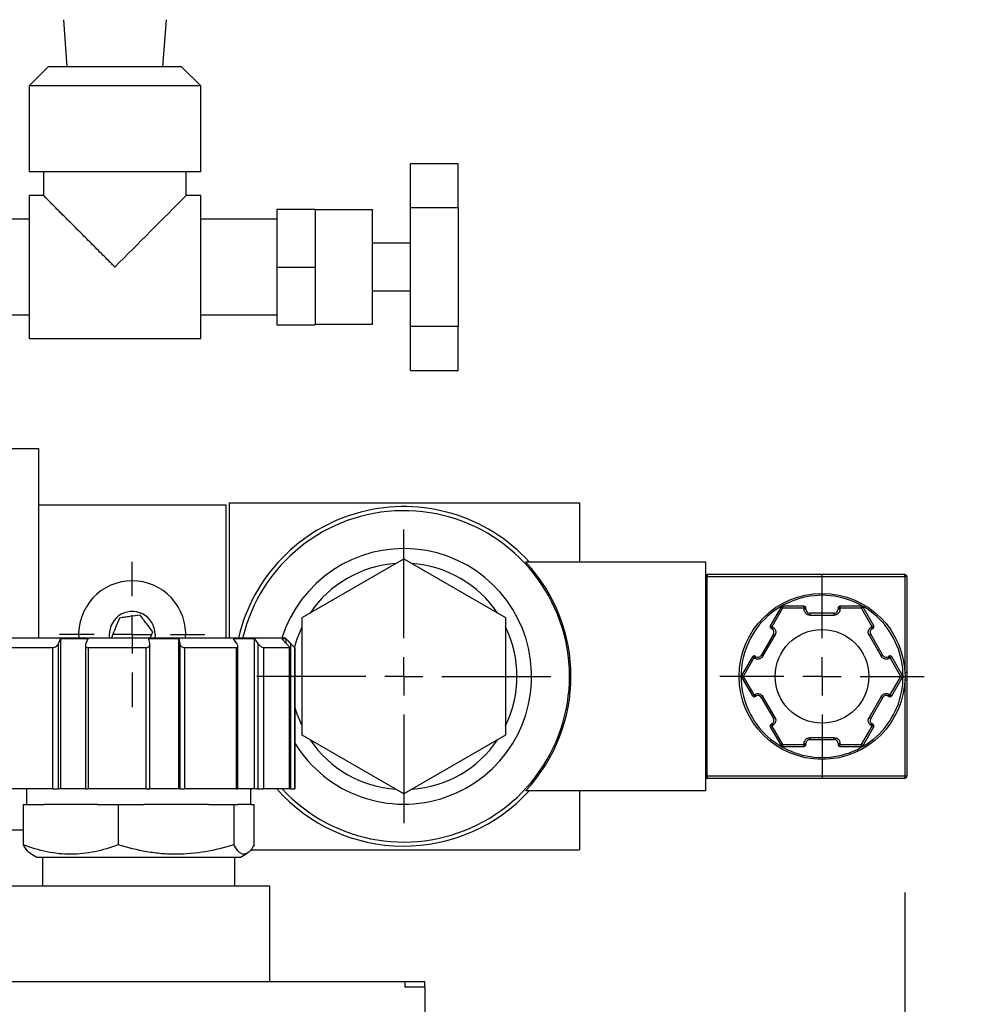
# Model space of a CAD drawing. Header units: inches. Extents: x 3 to 129, y 3 to 99.
# Tile 6 of 35: x 34.02 to 39.09, y 68.42 to 73.58. Entities that reach past the tile are written whole.
import ezdxf

# ---------------------------------------------------------------- set-up
doc = ezdxf.new("R2010")
doc.units = ezdxf.units.IN
doc.header["$LTSCALE"] = 12
doc.header["$MEASUREMENT"] = 0
doc.linetypes.add('CENTERX2', pattern=[0.8, 0.5, -0.1, 0.1, -0.1])
doc.layers.add('CENTER', color=40, linetype='CENTERX2')
doc.layers.add('DIMENSIONS', color=140, linetype='Continuous', lineweight=25)
doc.styles.add('SLDTEXTSTYLE0', font='TXT', dxfattribs={"width": 0.7})
doc.dimstyles.new('SLDDIMSTYLE0', dxfattribs={"dimtxt": 1.019531, "dimasz": 1.56, "dimexe": 0, "dimexo": 0.0625, "dimgap": 0.254883, "dimtad": 0, "dimtih": 1, "dimtoh": 1, "dimrnd": 1e-09, "dimzin": 12, "dimdsep": 46, "dimtxsty": 'SLDTEXTSTYLE0', "dimsah": 1, "dimcen": 0.09, "dimadec": 0, "dimazin": 3, "dimtfac": 1, "dimtmove": 0, "dimatfit": 0, "dimfxl": 0, "dimfrac": 2, "dimtolj": 1, "dimtzin": 12, "dimarcsym": 0})

# ---------------------------------------------------------------- blocks, each defined once
blk = doc.blocks.new('_D_1')
at = {"layer": 'DIMENSIONS'}
for p, q in [((38.6589, 69.0029), (38.6589, 52.8784)), ((36.1419, 57.3126), (36.1419, 52.8784)), ((36.1419, 54.3784), (33.1419, 54.3784)), ((38.6589, 54.3784), (42.4415, 54.3784)), ((43.8232, 54.3784), (43.4809, 54.3784)), ((43.4809, 54.3784), (43.4809, 52.7581)), ((46.8529, 54.3784), (47.1952, 54.3784)), ((47.1952, 54.3784), (47.1952, 52.7581)), ((43.4809, 52.7581), (43.8232, 52.7581)), ((47.1952, 52.7581), (46.8529, 52.7581))]:
    blk.add_line(p, q, dxfattribs=at)
for points in [[(36.1419, 54.3784), (34.5819, 54.6184), (34.5819, 54.1384)], [(38.6589, 54.3784), (40.2189, 54.1384), (40.2189, 54.6184)]]:
    blk.add_solid(points, dxfattribs=at)
at = {"layer": 'DIMENSIONS', "char_height": 1, "attachment_point": 1, "style": 'SLDTEXTSTYLE0'}
for s, insert in [('2.52', (43.8232, 55.8957)), ('63.9', (43.8232, 54.0471))]:
    blk.add_mtext(s, dxfattribs=dict(at, insert=insert))
blk = doc.blocks.new('SW_CENTERMARKSYMBOL_0')
at = {"layer": 'CENTER', "color": 0}
for p, q in [((0, 0.2), (0, 0.535)), ((0, 0), (0, 0.1)), ((-0.2, 0), (-0.535, 0)), ((0, 0), (-0.1, 0)), ((0, 0), (0, -0.1)), ((0, 0), (0.1, 0)), ((0.2, 0), (0.535, 0)), ((0, -0.2), (0, -0.535))]:
    blk.add_line(p, q, dxfattribs=at)
blk = doc.blocks.new('SW_CENTERMARKSYMBOL_1')
at = {"layer": 'CENTER', "color": 0}
for p, q in [((0, 0.2), (0, 0.77)), ((0, 0), (0, 0.1)), ((-0.2, 0), (-0.77, 0)), ((0, 0), (-0.1, 0)), ((0, 0), (0, -0.1)), ((0, 0), (0.1, 0)), ((0.2, 0), (0.77, 0)), ((0, -0.2), (0, -0.77))]:
    blk.add_line(p, q, dxfattribs=at)
blk = doc.blocks.new('SW_CENTERMARKSYMBOL_10')
at = {"layer": 'CENTER', "color": 0}
for p, q in [((0, 0.2), (0, 0.38075)), ((0, 0), (0, 0.1)), ((-0.2, 0), (-0.38075, 0)), ((0, 0), (-0.1, 0)), ((0, 0), (0, -0.1)), ((0, 0), (0.1, 0)), ((0.2, 0), (0.38075, 0)), ((0, -0.2), (0, -0.38075))]:
    blk.add_line(p, q, dxfattribs=at)

msp = doc.modelspace()

# ---------------------------------------------------------------- linework, layer by layer
for p, q in [((34.2469, 73.5791), (34.2657, 73.3326)), ((34.7682, 73.3326), (34.7869, 73.5791)), ((34.1669, 73.3326), (34.0669, 73.2326)), ((34.8669, 73.3326), (34.1669, 73.3326)), ((34.9669, 73.2326), (34.8669, 73.3326)), ((34.0669, 73.2326), (34.0669, 72.7826)), ((34.9669, 73.2326), (34.0669, 73.2326)), ((34.9669, 72.7826), (34.9669, 73.2326)), ((34.0669, 72.7826), (34.9669, 72.7826)), ((34.143, 72.7826), (34.143, 72.6576)), ((34.8909, 72.6576), (34.8909, 72.7826)), ((36.3169, 72.8242), (36.0669, 72.8242)), ((36.0669, 72.5944), (36.0669, 72.8242)), ((36.3169, 72.5944), (36.3169, 72.8242)), ((34.1432, 72.6576), (34.0669, 72.6576)), ((34.0669, 72.6576), (34.0669, 71.9076)), ((34.9669, 72.6576), (34.8908, 72.6576)), ((34.9669, 71.9076), (34.9669, 72.6576)), ((35.3669, 72.5857), (35.5669, 72.5857)), ((35.3669, 72.5857), (35.3669, 72.2826)), ((35.5669, 72.5857), (35.5669, 72.2826)), ((35.8669, 72.5826), (35.5669, 72.5826)), ((35.8669, 71.9826), (35.8669, 72.5826)), ((36.0669, 72.5944), (36.3169, 72.5944)), ((36.0669, 71.9708), (36.0669, 72.5944)), ((36.3169, 72.5944), (36.3169, 71.9708)), ((34.0669, 72.5326), (33.7169, 72.5326)), ((35.3669, 72.5326), (34.9669, 72.5326)), ((36.0669, 72.4076), (35.8669, 72.4076)), ((35.3669, 72.2826), (35.3669, 71.9795)), ((35.3669, 72.2826), (35.5669, 72.2826)), ((35.5669, 72.2826), (35.5669, 71.9795)), ((35.8669, 72.1576), (36.0669, 72.1576)), ((33.7169, 72.0326), (34.0669, 72.0326)), ((34.9669, 72.0326), (35.3669, 72.0326)), ((35.3669, 71.9795), (35.5669, 71.9795)), ((35.5669, 71.9826), (35.8669, 71.9826)), ((36.3169, 71.9708), (36.0669, 71.9708)), ((36.0669, 71.7409), (36.0669, 71.9708)), ((36.3169, 71.7409), (36.3169, 71.9708)), ((34.0669, 71.9076), (34.9669, 71.9076)), ((36.0669, 71.7409), (36.3169, 71.7409)), ((33.0746, 71.3316), (34.1169, 71.3316)), ((34.1169, 71.3316), (34.1169, 70.3366)), ((34.1169, 71.0366), (35.0989, 71.0366)), ((35.0989, 71.0366), (35.0989, 70.3366)), ((35.1169, 71.0466), (35.1169, 70.3366)), ((35.1169, 71.0466), (36.9529, 71.0466)), ((36.9529, 71.0466), (36.9529, 70.7366)), ((35.4987, 70.4444), (36.032, 70.7523)), ((36.032, 70.7523), (36.5652, 70.4444)), ((36.6701, 70.7366), (37.6129, 70.7366)), ((37.6129, 70.7366), (37.6129, 69.5366)), ((38.6589, 70.6702), (37.6229, 70.6702)), ((37.6229, 70.6702), (37.6229, 70.6602)), ((38.6589, 70.6602), (38.6589, 70.6702)), ((37.6229, 70.6602), (37.6129, 70.6602)), ((37.6129, 70.6366), (37.613, 70.6366)), ((37.613, 70.6366), (37.613, 69.6366)), ((37.6229, 70.6602), (38.6589, 70.6602)), ((37.6229, 69.6129), (37.6229, 70.6602)), ((38.6589, 70.6602), (38.6589, 70.1572)), ((38.6689, 70.6602), (38.6589, 70.6602)), ((38.6689, 70.6602), (38.6689, 70.1572)), ((38.0094, 70.4991), (37.9533, 70.4019)), ((38.018, 70.4941), (37.9619, 70.3969)), ((38.018, 70.4941), (38.0094, 70.4991)), ((38.018, 70.5041), (38.018, 70.4941)), ((38.1303, 70.5041), (38.018, 70.5041)), ((38.1303, 70.4941), (38.018, 70.4941)), ((38.1303, 70.4941), (38.1303, 70.5041)), ((38.1303, 70.4881), (38.1303, 70.4941)), ((38.1403, 70.4941), (38.1303, 70.4941)), ((38.1403, 70.4881), (38.1303, 70.4881)), ((38.1403, 70.4881), (38.1403, 70.4941)), ((38.1603, 70.4681), (38.1603, 70.4581)), ((38.2886, 70.4681), (38.1603, 70.4681)), ((38.1603, 70.4581), (38.2886, 70.4581)), ((38.2886, 70.4581), (38.2886, 70.4681)), ((38.3086, 70.4941), (38.3086, 70.4881)), ((38.3186, 70.4941), (38.3086, 70.4941)), ((38.3186, 70.4881), (38.3086, 70.4881)), ((38.3186, 70.5041), (38.3186, 70.4941)), ((38.4308, 70.5041), (38.3186, 70.5041)), ((38.3186, 70.4941), (38.3186, 70.4881)), ((38.4308, 70.4941), (38.3186, 70.4941)), ((38.4308, 70.4941), (38.4308, 70.5041)), ((38.4395, 70.4991), (38.4308, 70.4941)), ((38.487, 70.3969), (38.4308, 70.4941)), ((38.4956, 70.4019), (38.4395, 70.4991)), ((35.4987, 69.8287), (35.4987, 70.4444)), ((36.5652, 70.4444), (36.5652, 69.8287)), ((34.7014, 70.3366), (34.7155, 70.3708)), ((34.7279, 70.3566), (34.7263, 70.3366)), ((37.9694, 70.3579), (37.9053, 70.2467)), ((37.9139, 70.2417), (37.9781, 70.3529)), ((37.9533, 70.4019), (37.9619, 70.3969)), ((37.9619, 70.3969), (37.9569, 70.3882)), ((37.9569, 70.3882), (37.9621, 70.3852)), ((37.9619, 70.3969), (37.9671, 70.3939)), ((37.9671, 70.3939), (37.9621, 70.3852)), ((37.9781, 70.3529), (37.9694, 70.3579)), ((38.4794, 70.3579), (38.4708, 70.3529)), ((38.4708, 70.3529), (38.535, 70.2417)), ((38.5436, 70.2467), (38.4794, 70.3579)), ((38.4818, 70.3939), (38.487, 70.3969)), ((38.4818, 70.3939), (38.4868, 70.3852)), ((38.4868, 70.3852), (38.492, 70.3882)), ((38.487, 70.3969), (38.4956, 70.4019)), ((38.492, 70.3882), (38.487, 70.3969)), ((35.4109, 70.3366), (33.8729, 70.3366)), ((34.2215, 70.3088), (34.232, 70.3326)), ((34.2215, 69.5466), (34.2215, 70.3088)), ((34.3757, 70.3326), (34.232, 70.3326)), ((34.232, 70.3326), (34.232, 69.5466)), ((34.3757, 70.3326), (34.3652, 70.3088)), ((34.8531, 70.3326), (34.6955, 70.3326)), ((34.6996, 70.3088), (34.6955, 70.3326)), ((34.6999, 69.5466), (34.6999, 70.3054)), ((34.8531, 70.3326), (34.8572, 70.3088)), ((34.8531, 69.5466), (34.8531, 70.3326)), ((34.8572, 70.3088), (34.8572, 69.5466)), ((35.2498, 70.3326), (35.1385, 70.3326)), ((35.1557, 70.3088), (35.1385, 70.3326)), ((35.2498, 70.3326), (35.267, 70.3088)), ((35.2498, 69.5466), (35.2498, 70.3326)), ((35.267, 70.3088), (35.267, 69.5466)), ((35.4144, 70.3326), (35.3919, 70.3326)), ((35.4155, 70.3088), (35.3919, 70.3326)), ((35.4609, 70.2866), (35.4109, 70.3366)), ((35.4144, 70.3326), (35.438, 70.3088)), ((35.4144, 70.31), (35.4144, 70.3326)), ((35.438, 70.3088), (35.438, 69.5466)), ((34.1925, 70.2866), (33.9719, 70.2866)), ((34.1925, 69.5466), (34.1925, 70.2866)), ((34.3631, 70.2999), (34.3631, 69.5466)), ((34.6808, 70.2866), (34.3767, 70.2866)), ((34.3767, 70.2866), (34.3767, 69.5466)), ((34.6808, 69.5466), (34.6808, 70.2866)), ((35.1543, 70.2866), (34.8828, 70.2866)), ((34.8828, 70.2866), (34.8828, 69.5466)), ((35.1543, 69.5466), (35.1543, 70.2866)), ((35.1617, 69.5466), (35.1617, 70.294)), ((35.432, 70.2866), (35.2969, 70.2866)), ((35.2969, 70.2866), (35.2969, 69.5466)), ((35.432, 69.5466), (35.432, 70.2866)), ((35.4327, 69.5466), (35.4327, 70.2873)), ((35.4609, 70.2866), (35.4608, 70.2866)), ((35.4608, 70.2866), (35.4608, 69.5466)), ((35.4609, 69.5466), (35.4609, 70.2866)), ((37.8591, 70.2388), (37.803, 70.1416)), ((37.8677, 70.2338), (37.8116, 70.1366)), ((37.8677, 70.2338), (37.8591, 70.2388)), ((37.8727, 70.2424), (37.8677, 70.2338)), ((37.8729, 70.2308), (37.8677, 70.2338)), ((37.8779, 70.2394), (37.8727, 70.2424)), ((37.8779, 70.2394), (37.8729, 70.2308)), ((37.9053, 70.2467), (37.9139, 70.2417)), ((38.535, 70.2417), (38.5436, 70.2467)), ((38.5761, 70.2424), (38.5709, 70.2394)), ((38.5759, 70.2308), (38.5709, 70.2394)), ((38.5811, 70.2338), (38.5759, 70.2308)), ((38.5811, 70.2338), (38.5761, 70.2424)), ((38.5898, 70.2388), (38.5811, 70.2338)), ((38.6372, 70.1366), (38.5811, 70.2338)), ((38.6459, 70.1416), (38.5898, 70.2388)), ((38.6689, 70.1572), (38.6589, 70.1572)), ((38.6689, 70.1572), (38.6689, 70.116)), ((37.803, 70.1416), (37.8116, 70.1366)), ((37.8116, 70.1366), (37.803, 70.1316)), ((37.803, 70.1316), (37.8591, 70.0344)), ((37.8116, 70.1366), (37.8677, 70.0394)), ((38.5811, 70.0394), (38.6372, 70.1366)), ((38.5898, 70.0344), (38.6459, 70.1316)), ((38.6372, 70.1366), (38.6459, 70.1416)), ((38.6459, 70.1316), (38.6372, 70.1366)), ((38.6589, 70.116), (38.6589, 69.6129)), ((38.6689, 70.116), (38.6589, 70.116)), ((38.6689, 70.116), (38.6689, 69.6129)), ((37.8591, 70.0344), (37.8677, 70.0394)), ((37.8677, 70.0394), (37.8729, 70.0424)), ((37.8677, 70.0394), (37.8727, 70.0307)), ((37.8727, 70.0307), (37.8779, 70.0337)), ((37.8729, 70.0424), (37.8779, 70.0337)), ((37.9139, 70.0314), (37.9053, 70.0264)), ((37.9053, 70.0264), (37.9694, 69.9152)), ((37.9781, 69.9202), (37.9139, 70.0314)), ((38.535, 70.0314), (38.4708, 69.9202)), ((38.4794, 69.9152), (38.5436, 70.0264)), ((38.5436, 70.0264), (38.535, 70.0314)), ((38.5709, 70.0337), (38.5759, 70.0424)), ((38.5709, 70.0337), (38.5761, 70.0307)), ((38.5759, 70.0424), (38.5811, 70.0394)), ((38.5761, 70.0307), (38.5811, 70.0394)), ((38.5811, 70.0394), (38.5898, 70.0344)), ((37.9621, 69.8879), (37.9569, 69.8849)), ((37.9621, 69.8879), (37.9671, 69.8793)), ((37.9694, 69.9152), (37.9781, 69.9202)), ((38.4708, 69.9202), (38.4794, 69.9152)), ((38.4818, 69.8793), (38.4868, 69.8879)), ((38.492, 69.8849), (38.4868, 69.8879)), ((37.9619, 69.8763), (37.9533, 69.8713)), ((37.9533, 69.8713), (38.0094, 69.7741)), ((37.9569, 69.8849), (37.9619, 69.8763)), ((37.9671, 69.8793), (37.9619, 69.8763)), ((37.9619, 69.8763), (38.018, 69.7791)), ((38.4308, 69.7791), (38.487, 69.8763)), ((38.4395, 69.7741), (38.4956, 69.8713)), ((38.487, 69.8763), (38.4818, 69.8793)), ((38.487, 69.8763), (38.492, 69.8849)), ((38.4956, 69.8713), (38.487, 69.8763)), ((36.032, 69.5208), (35.4987, 69.8287)), ((36.5652, 69.8287), (36.032, 69.5208)), ((38.1303, 69.7791), (38.1303, 69.7851)), ((38.1303, 69.7851), (38.1403, 69.7851)), ((38.1403, 69.7791), (38.1403, 69.7851)), ((38.2886, 69.8151), (38.1603, 69.8151)), ((38.1603, 69.8151), (38.1603, 69.8051)), ((38.1603, 69.8051), (38.2886, 69.8051)), ((38.2886, 69.8051), (38.2886, 69.8151)), ((38.3086, 69.7851), (38.3086, 69.7791)), ((38.3086, 69.7851), (38.3186, 69.7851)), ((38.3186, 69.7851), (38.3186, 69.7791)), ((38.0094, 69.7741), (38.018, 69.7791)), ((38.018, 69.7791), (38.1303, 69.7791)), ((38.018, 69.7791), (38.018, 69.7691)), ((38.018, 69.7691), (38.1303, 69.7691)), ((38.1303, 69.7791), (38.1403, 69.7791)), ((38.1303, 69.7691), (38.1303, 69.7791)), ((38.3086, 69.7791), (38.3186, 69.7791)), ((38.3186, 69.7791), (38.4308, 69.7791)), ((38.3186, 69.7791), (38.3186, 69.7691)), ((38.3186, 69.7691), (38.4308, 69.7691)), ((38.4308, 69.7691), (38.4308, 69.7791)), ((38.4308, 69.7791), (38.4395, 69.7741)), ((37.6129, 69.6366), (37.613, 69.6366)), ((37.6229, 69.6129), (37.6129, 69.6129)), ((38.6589, 69.6129), (37.6229, 69.6129)), ((37.6229, 69.6129), (37.6229, 69.6029)), ((37.6229, 69.6029), (38.6589, 69.6029)), ((38.6589, 69.6029), (38.6589, 69.6129)), ((38.6689, 69.6129), (38.6589, 69.6129)), ((34.1925, 69.5466), (33.9719, 69.5466)), ((34.0534, 69.5466), (34.0534, 69.4646)), ((34.1925, 69.5466), (34.2215, 69.5466)), ((34.232, 69.5466), (34.2215, 69.5466)), ((34.3631, 69.5466), (34.232, 69.5466)), ((34.3631, 69.5466), (34.3767, 69.5466)), ((34.6808, 69.5466), (34.3767, 69.5466)), ((34.6808, 69.5466), (34.6999, 69.5466)), ((34.8531, 69.5466), (34.6955, 69.5466)), ((34.8572, 69.5466), (34.8531, 69.5466)), ((34.8572, 69.5466), (34.8828, 69.5466)), ((35.1543, 69.5466), (34.8828, 69.5466)), ((35.1543, 69.5466), (35.1617, 69.5466)), ((35.2498, 69.5466), (35.1617, 69.5466)), ((35.2304, 69.4646), (35.2304, 69.5466)), ((35.267, 69.5466), (35.2498, 69.5466)), ((35.267, 69.5466), (35.2969, 69.5466)), ((35.432, 69.5466), (35.2969, 69.5466)), ((35.432, 69.5466), (35.4327, 69.5466)), ((35.438, 69.5466), (35.4327, 69.5466)), ((35.438, 69.5466), (35.4608, 69.5466)), ((35.4609, 69.5466), (35.4608, 69.5466)), ((37.6129, 69.5366), (36.6701, 69.5366)), ((36.9529, 69.5366), (36.9529, 69.2266)), ((34.0362, 69.4646), (34.0362, 69.2538)), ((34.0362, 69.4646), (34.1461, 69.4646)), ((34.4252, 69.4646), (34.1461, 69.4646)), ((34.4252, 69.4646), (34.5351, 69.4646)), ((34.5351, 69.4646), (34.5351, 69.2538)), ((34.5351, 69.4646), (34.6684, 69.4646)), ((35.0074, 69.4646), (34.6684, 69.4646)), ((35.0074, 69.4646), (35.1408, 69.4646)), ((35.1408, 69.4646), (35.1408, 69.2538)), ((35.1408, 69.4646), (35.1643, 69.4646)), ((35.2304, 69.4646), (35.1643, 69.4646)), ((35.2304, 69.4646), (35.2477, 69.4646)), ((35.2477, 69.2538), (35.2477, 69.4646)), ((32.6179, 69.3316), (34.0362, 69.3316)), ((35.2277, 69.2266), (36.9529, 69.2266)), ((34.0726, 69.2091), (34.1082, 69.1886)), ((34.1082, 69.1886), (35.1757, 69.1886)), ((34.1379, 69.1886), (34.1379, 69.0366)), ((35.1459, 69.0366), (35.1459, 69.1886)), ((35.1757, 69.1886), (35.2113, 69.2091)), ((34.6419, 69.0366), (33.9544, 69.0366)), ((35.3294, 69.0366), (34.6419, 69.0366)), ((35.3294, 68.5366), (35.3294, 69.0366)), ((25.9969, 68.5366), (36.0369, 68.5366)), ((36.0369, 68.5366), (36.1419, 68.5366)), ((36.0369, 68.5366), (36.0369, 68.508)), ((36.1419, 68.508), (36.0369, 68.508)), ((36.1419, 68.508), (36.1419, 68.5366)), ((36.1419, 68.508), (36.1419, 68.327))]:
    msp.add_line(p, q)
at = {"flags": 128}
for points in [[(35.4588, 70.2887), (35.4728, 70.3341), (35.4987, 70.396)], [(35.4987, 69.8772), (35.4728, 69.9391), (35.4609, 69.9766)]]:
    msp.add_lwpolyline(points, dxfattribs=at)
for radius in [0.435, 0.2455]:
    msp.add_circle((38.2244, 70.1366), radius)
for centre, radius, start, end in [((-115.8473, 222.5903), 212.6072, 315.010788, 315.153502), ((36.032, 70.1366), 0.89, 42.3887, 167.0136), ((36.032, 70.1366), 0.8685, 222.7921, 166.6862), ((36.032, 70.1366), 0.67, 211.5408, 162.632), ((36.032, 70.1366), 0.593, 94.0585, 145.9415), ((36.032, 70.1366), 0.593, 34.0585, 85.9415), ((37.6229, 70.6602), 0.01, 90, 180), ((38.6589, 70.6602), 0.01, 0, 90), ((34.6079, 70.3566), 0.2808, 90, 184.0851), ((34.6079, 70.3566), 0.2807, 355.9149, 90), ((34.6079, 70.3566), 0.12, 0, 189.5941), ((38.018, 70.4941), 0.01, 90, 150), ((38.1303, 70.4941), 0.01, 0, 90), ((38.1603, 70.4881), 0.02, 180, 270), ((38.2886, 70.4881), 0.02, 270, 0), ((38.3186, 70.4941), 0.01, 90, 180), ((38.4308, 70.4941), 0.01, 30, 90), ((36.032, 70.1366), 0.593, 334.0585, 25.9415), ((37.9619, 70.3969), 0.01, 150, 240), ((37.9521, 70.3679), 0.02, 330, 60), ((38.4968, 70.3679), 0.02, 120, 210), ((38.487, 70.3969), 0.01, 300, 30), ((37.8677, 70.2338), 0.01, 90, 150), ((37.8677, 70.2338), 0.01, 60, 90), ((37.8879, 70.2567), 0.02, 240, 330), ((38.5609, 70.2567), 0.02, 210, 300), ((38.5811, 70.2338), 0.01, 90, 120), ((38.5811, 70.2338), 0.01, 30, 90), ((37.8116, 70.1366), 0.01, 150, 210), ((38.6372, 70.1366), 0.01, 330, 30), ((37.8677, 70.0394), 0.01, 210, 270), ((37.8677, 70.0394), 0.01, 270, 300), ((37.8879, 70.0164), 0.02, 30, 120), ((38.5609, 70.0164), 0.02, 60, 150), ((38.5811, 70.0394), 0.01, 240, 270), ((38.5811, 70.0394), 0.01, 270, 330), ((37.9521, 69.9052), 0.02, 300, 30), ((38.4968, 69.9052), 0.02, 150, 240), ((37.9619, 69.8763), 0.01, 120, 210), ((38.487, 69.8763), 0.01, 330, 60), ((36.032, 70.1366), 0.593, 214.0585, 265.9415), ((36.032, 70.1366), 0.593, 274.0585, 325.9415), ((38.1603, 69.7851), 0.02, 90, 180), ((38.2886, 69.7851), 0.02, 0, 90), ((38.018, 69.7791), 0.01, 210, 270), ((38.1303, 69.7791), 0.01, 270, 0), ((38.3186, 69.7791), 0.01, 180, 270), ((38.4308, 69.7791), 0.01, 270, 330), ((37.6229, 69.6129), 0.01, 180, 270), ((38.6589, 69.6129), 0.01, 270, 0), ((36.032, 70.1366), 0.89, 221.5231, 317.6113)]:
    msp.add_arc(centre, radius, start, end)
msp.add_ellipse((36.0329, 70.1366), major_axis=(0.8752, 0), ratio=0.999999, start_param=5.5278, end_param=7.03857)
for points, knots in [([(34.5169, 72.2826), (34.5143, 72.2852), (34.5117, 72.2879), (34.5064, 72.2931), (34.4985, 72.3011), (34.4906, 72.3089), (34.4749, 72.3247), (34.4645, 72.3351), (34.4334, 72.3662), (34.4129, 72.3868), (34.3825, 72.4172), (34.3724, 72.4273), (34.3524, 72.4474), (34.3424, 72.4574), (34.313, 72.4868), (34.2942, 72.5057), (34.2671, 72.5328), (34.2583, 72.5416), (34.2412, 72.5588), (34.2329, 72.5672), (34.2092, 72.5909), (34.1949, 72.6052), (34.1765, 72.6237), (34.171, 72.6293), (34.1612, 72.6391), (34.1571, 72.6433), (34.1502, 72.6502), (34.1475, 72.6529), (34.1439, 72.6566), (34.143, 72.6575), (34.143, 72.6576)], [0, 0, 0, 0, 0.015625, 0.015625, 0.03125, 0.0625, 0.0625, 0.125, 0.125, 0.25, 0.25, 0.3125, 0.3125, 0.375, 0.375, 0.5, 0.5, 0.5625, 0.5625, 0.625, 0.625, 0.75, 0.75, 0.8125, 0.8125, 0.875, 0.875, 0.9375, 0.9375, 1, 1, 1, 1]), ([(38.6494, 70.1366), (38.6494, 70.2493), (38.6047, 70.3574), (38.4453, 70.5168), (38.3372, 70.5616), (38.1117, 70.5616), (38.0036, 70.5168), (37.8442, 70.3574), (37.7994, 70.2493), (37.7994, 70.1366)], [0, 0, 0, 0, 0.25, 0.25, 0.5, 0.5, 0.75, 0.75, 1, 1, 1, 1]), ([(34.6494, 70.4569), (34.6318, 70.4546), (34.614, 70.4522), (34.5866, 70.4486), (34.5774, 70.4474), (34.5595, 70.445), (34.5506, 70.4438), (34.5418, 70.4426)], [0, 0, 0, 0, 0.5, 0.5, 0.75, 0.75, 1, 1, 1, 1]), ([(34.7155, 70.3708), (34.7047, 70.3849), (34.6938, 70.3992), (34.6769, 70.4211), (34.6713, 70.4284), (34.6603, 70.4428), (34.6548, 70.4499), (34.6494, 70.4569)], [0, 0, 0, 0, 0.5, 0.5, 0.75, 0.75, 1, 1, 1, 1]), ([(38.1603, 70.4581), (38.1593, 70.4581), (38.1574, 70.4582), (38.1546, 70.4586), (38.1519, 70.4592), (38.1482, 70.4605), (38.1437, 70.4628), (38.1389, 70.4667), (38.135, 70.4715), (38.1323, 70.4768), (38.1306, 70.4824), (38.1304, 70.4862), (38.1303, 70.4881)], [0, 0, 0, 0, 0.060239, 0.119994, 0.179804, 0.240207, 0.369944, 0.500129, 0.629867, 0.760052, 0.879917, 1, 1, 1, 1]), ([(38.3186, 70.4881), (38.3186, 70.4871), (38.3185, 70.4852), (38.3181, 70.4825), (38.3175, 70.4797), (38.3162, 70.476), (38.3139, 70.4715), (38.31, 70.4667), (38.3052, 70.4628), (38.2999, 70.4601), (38.2943, 70.4584), (38.2905, 70.4582), (38.2886, 70.4581)], [0, 0, 0, 0, 0.060239, 0.119994, 0.179804, 0.240207, 0.369944, 0.500129, 0.629867, 0.760052, 0.879917, 1, 1, 1, 1]), ([(34.5418, 70.4426), (34.535, 70.4262), (34.5282, 70.4096), (34.5176, 70.384), (34.5141, 70.3755), (34.5072, 70.3588), (34.5037, 70.3505), (34.5003, 70.3423)], [0, 0, 0, 0, 0.5, 0.5, 0.75, 0.75, 1, 1, 1, 1]), ([(37.9671, 70.3939), (37.9679, 70.3934), (37.9695, 70.3924), (37.9717, 70.3907), (37.9738, 70.3887), (37.9764, 70.3857), (37.9791, 70.3815), (37.9813, 70.3757), (37.9823, 70.3696), (37.982, 70.3637), (37.9807, 70.358), (37.979, 70.3546), (37.9781, 70.3529)], [0, 0, 0, 0, 0.060239, 0.119994, 0.179804, 0.240207, 0.369944, 0.500129, 0.629867, 0.760052, 0.879917, 1, 1, 1, 1]), ([(38.4668, 70.3679), (38.4668, 70.369), (38.4668, 70.3711), (38.4673, 70.3741), (38.4682, 70.3772), (38.4693, 70.3801), (38.4714, 70.3843), (38.4752, 70.3895), (38.4796, 70.3924), (38.4818, 70.3939)], [0, 0, 0, 0, 0.100742, 0.200056, 0.299052, 0.39885, 0.500544, 0.749527, 1, 1, 1, 1]), ([(38.4708, 70.3529), (38.4703, 70.3538), (38.4693, 70.3557), (38.4682, 70.3586), (38.4673, 70.3616), (38.4668, 70.3647), (38.4668, 70.3668), (38.4668, 70.3679)], [0, 0, 0, 0, 0.202242, 0.401125, 0.598875, 0.797758, 1, 1, 1, 1]), ([(34.1925, 70.2866), (34.1955, 70.2866), (34.1988, 70.2875), (34.2051, 70.2905), (34.208, 70.2925), (34.2131, 70.2968), (34.2153, 70.2991), (34.2189, 70.3039), (34.2204, 70.3064), (34.2215, 70.3088)], [0, 0, 0, 0, 0.25, 0.25, 0.5, 0.5, 0.75, 0.75, 1, 1, 1, 1]), ([(34.3652, 70.3088), (34.3641, 70.3064), (34.3634, 70.3039), (34.363, 70.2991), (34.3632, 70.2968), (34.3648, 70.2925), (34.3662, 70.2905), (34.3705, 70.2875), (34.3733, 70.2866), (34.3767, 70.2866)], [0, 0, 0, 0, 0.25, 0.25, 0.5, 0.5, 0.75, 0.75, 1, 1, 1, 1]), ([(34.6808, 70.2866), (34.6843, 70.2866), (34.6876, 70.2875), (34.693, 70.2905), (34.6951, 70.2925), (34.6981, 70.2968), (34.699, 70.2991), (34.7, 70.3039), (34.7, 70.3064), (34.6996, 70.3088)], [0, 0, 0, 0, 0.25, 0.25, 0.5, 0.5, 0.75, 0.75, 1, 1, 1, 1]), ([(34.8572, 70.3088), (34.8576, 70.3064), (34.8585, 70.3039), (34.861, 70.2991), (34.8627, 70.2968), (34.8671, 70.2925), (34.8697, 70.2905), (34.8759, 70.2875), (34.8794, 70.2866), (34.8828, 70.2866)], [0, 0, 0, 0, 0.25, 0.25, 0.5, 0.5, 0.75, 0.75, 1, 1, 1, 1]), ([(35.1543, 70.2866), (35.157, 70.2866), (35.159, 70.2875), (35.1614, 70.2905), (35.1618, 70.2925), (35.1616, 70.2968), (35.1609, 70.2991), (35.1588, 70.3039), (35.1574, 70.3064), (35.1557, 70.3088)], [0, 0, 0, 0, 0.25, 0.25, 0.5, 0.5, 0.75, 0.75, 1, 1, 1, 1]), ([(35.267, 70.3088), (35.2688, 70.3064), (35.2708, 70.3039), (35.2754, 70.2991), (35.2779, 70.2968), (35.2833, 70.2925), (35.2862, 70.2905), (35.292, 70.2875), (35.2948, 70.2866), (35.2969, 70.2866)], [0, 0, 0, 0, 0.25, 0.25, 0.5, 0.5, 0.75, 0.75, 1, 1, 1, 1]), ([(35.432, 70.2866), (35.4329, 70.2866), (35.4329, 70.2875), (35.4314, 70.2905), (35.4301, 70.2924), (35.425, 70.2989), (35.4204, 70.3039), (35.4155, 70.3088)], [0, 0, 0, 0, 0.25, 0.25, 0.5, 0.5, 1, 1, 1, 1]), ([(35.438, 70.3088), (35.4405, 70.3064), (35.4429, 70.3039), (35.4478, 70.2991), (35.4502, 70.2968), (35.4546, 70.2925), (35.4566, 70.2905), (35.4598, 70.2875), (35.4608, 70.2866), (35.4608, 70.2866)], [0, 0, 0, 0, 0.25, 0.25, 0.5, 0.5, 0.75, 0.75, 1, 1, 1, 1]), ([(37.9139, 70.2417), (37.9134, 70.2409), (37.9124, 70.2393), (37.9107, 70.2371), (37.9087, 70.2351), (37.9058, 70.2325), (37.9015, 70.2297), (37.8958, 70.2276), (37.8897, 70.2266), (37.8837, 70.2269), (37.878, 70.2282), (37.8746, 70.2299), (37.8729, 70.2308)], [0, 0, 0, 0, 0.060239, 0.119994, 0.179804, 0.240207, 0.369944, 0.500129, 0.629867, 0.760052, 0.879917, 1, 1, 1, 1]), ([(38.5759, 70.2308), (38.5751, 70.2303), (38.5734, 70.2294), (38.5708, 70.2284), (38.5681, 70.2276), (38.5643, 70.2268), (38.5592, 70.2266), (38.5531, 70.2276), (38.5474, 70.2297), (38.5423, 70.233), (38.538, 70.237), (38.536, 70.2402), (38.535, 70.2417)], [0, 0, 0, 0, 0.060239, 0.119994, 0.179804, 0.240207, 0.369944, 0.500129, 0.629867, 0.760052, 0.879917, 1, 1, 1, 1]), ([(37.7994, 70.1366), (37.7994, 70.0239), (37.8442, 69.9158), (38.0036, 69.7564), (38.1117, 69.7116), (38.3372, 69.7116), (38.4453, 69.7564), (38.6047, 69.9158), (38.6494, 70.0239), (38.6494, 70.1366)], [0, 0, 0, 0, 0.25, 0.25, 0.5, 0.5, 0.75, 0.75, 1, 1, 1, 1]), ([(37.8729, 70.0424), (37.8798, 70.0464), (37.888, 70.0474), (37.9034, 70.0433), (37.9099, 70.0383), (37.9139, 70.0314)], [0, 0, 0, 0, 0.5, 0.5, 1, 1, 1, 1]), ([(38.535, 70.0314), (38.5354, 70.0322), (38.5364, 70.0338), (38.5382, 70.036), (38.5401, 70.0381), (38.5431, 70.0407), (38.5474, 70.0434), (38.5531, 70.0456), (38.5592, 70.0466), (38.5652, 70.0463), (38.5709, 70.045), (38.5742, 70.0432), (38.5759, 70.0424)], [0, 0, 0, 0, 0.060239, 0.119994, 0.179804, 0.240207, 0.369944, 0.500129, 0.629867, 0.760052, 0.879917, 1, 1, 1, 1]), ([(38.4668, 69.9052), (38.4668, 69.9063), (38.4668, 69.9084), (38.4673, 69.9115), (38.4682, 69.9145), (38.4693, 69.9175), (38.4703, 69.9193), (38.4708, 69.9202)], [0, 0, 0, 0, 0.2022423, 0.401125, 0.598875, 0.7977577, 1, 1, 1, 1]), ([(38.4818, 69.8793), (38.4809, 69.8798), (38.4791, 69.8809), (38.4766, 69.8829), (38.4744, 69.8851), (38.4725, 69.8876), (38.4699, 69.8915), (38.4673, 69.8974), (38.4669, 69.9026), (38.4668, 69.9052)], [0, 0, 0, 0, 0.100742, 0.200056, 0.299052, 0.39885, 0.500544, 0.749527, 1, 1, 1, 1]), ([(38.1303, 69.7851), (38.1303, 69.786), (38.1303, 69.7879), (38.1307, 69.7907), (38.1314, 69.7935), (38.1327, 69.7972), (38.135, 69.8017), (38.1389, 69.8064), (38.1437, 69.8103), (38.149, 69.8131), (38.1546, 69.8148), (38.1584, 69.815), (38.1603, 69.8151)], [0, 0, 0, 0, 0.060239, 0.119994, 0.179804, 0.240207, 0.369944, 0.500129, 0.629867, 0.760052, 0.879917, 1, 1, 1, 1]), ([(38.2886, 69.8151), (38.2896, 69.8151), (38.2914, 69.815), (38.2942, 69.8146), (38.297, 69.8139), (38.3007, 69.8127), (38.3052, 69.8103), (38.31, 69.8064), (38.3139, 69.8017), (38.3166, 69.7963), (38.3183, 69.7907), (38.3185, 69.787), (38.3186, 69.7851)], [0, 0, 0, 0, 0.060239, 0.119994, 0.179804, 0.240207, 0.369944, 0.500129, 0.629867, 0.760052, 0.879917, 1, 1, 1, 1]), ([(34.0362, 69.2538), (34.0455, 69.2378), (34.0579, 69.2163), (34.0708, 69.2127), (34.0741, 69.2118)], [0, 0, 0, 0, 0.74269, 1, 1, 1, 1]), ([(34.5351, 69.2538), (34.4943, 69.2385), (34.4533, 69.226), (34.3706, 69.2086), (34.3288, 69.2038), (34.2654, 69.2037), (34.244, 69.2049), (34.2017, 69.2094), (34.1808, 69.2128), (34.1182, 69.2259), (34.077, 69.2385), (34.0362, 69.2538)], [0, 0, 0, 0, 0.25, 0.25, 0.5, 0.5, 0.625, 0.625, 0.75, 0.75, 1, 1, 1, 1]), ([(35.1408, 69.2538), (35.0913, 69.2385), (35.0415, 69.226), (34.9409, 69.2086), (34.89, 69.2038), (34.8128, 69.2037), (34.7869, 69.2049), (34.7357, 69.2094), (34.7103, 69.2128), (34.6345, 69.2259), (34.5846, 69.2385), (34.5351, 69.2538)], [0, 0, 0, 0, 0.25, 0.25, 0.5, 0.5, 0.625, 0.625, 0.75, 0.75, 1, 1, 1, 1]), ([(35.2477, 69.2538), (35.239, 69.2385), (35.2302, 69.226), (35.2124, 69.2086), (35.2034, 69.2038), (35.1898, 69.2037), (35.1852, 69.2049), (35.1762, 69.2094), (35.1717, 69.2128), (35.1583, 69.2259), (35.1495, 69.2385), (35.1408, 69.2538)], [0, 0, 0, 0, 0.25, 0.25, 0.5, 0.5, 0.625, 0.625, 0.75, 0.75, 1, 1, 1, 1])]:
    msp.add_open_spline(points, degree=3, knots=knots)
msp.add_open_spline([(37.9781, 69.9202), (37.9864, 69.9059), (37.9815, 69.8875), (37.9671, 69.8793)], degree=3)

# ---------------------------------------------------------------- block references
at = {"layer": 'CENTER'}
for name, p in [('SW_CENTERMARKSYMBOL_1', (36.032, 70.1366)), ('SW_CENTERMARKSYMBOL_10', (34.6079, 70.3566)), ('SW_CENTERMARKSYMBOL_0', (38.2244, 70.1366))]:
    msp.add_blockref(name, p, dxfattribs=at)

# ---------------------------------------------------------------- dimensions: what is measured, and where the dimension line sits
at = {"layer": 'DIMENSIONS'}
dim = msp.add_linear_dim(base=(38.6589, 54.3784), p1=(36.1419, 57.9126), p2=(38.6589, 69.6029), dimstyle='SLDDIMSTYLE0', dxfattribs=at)
dim.commit()
dim.dimension.update_dxf_attribs({"geometry": '_D_1', "text_midpoint": (45.338, 54.3784), "dimtype": 160})

doc.saveas('drawing.dxf')
